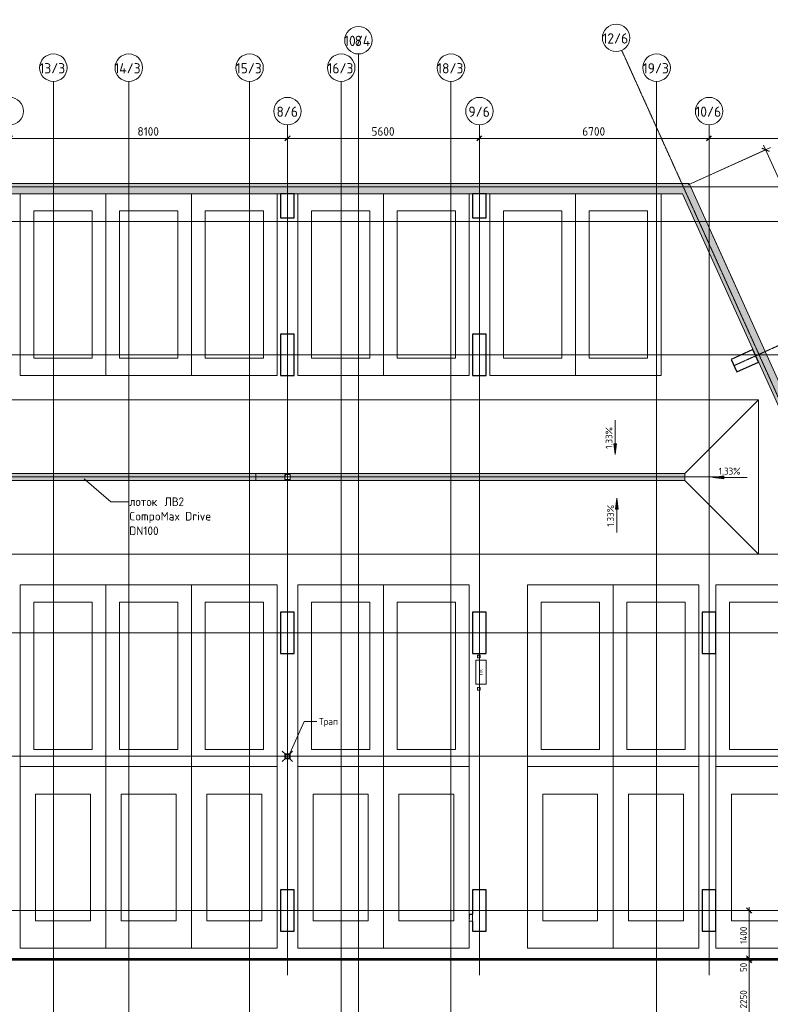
# Model space of a CAD drawing. Header units: millimetres. Extents: x 82112 to 162374, y -10965 to 131389.
# Tile 81 of 82: x 119688 to 141587, y 102665 to 131389. Entities that reach past the tile are written whole.
import ezdxf

# ---------------------------------------------------------------- set-up
doc = ezdxf.new("R2010")
doc.units = ezdxf.units.MM
doc.linetypes.add('3_ Штрих_ 1 х 1 мм', pattern=[2, 1, -1])
doc.linetypes.add('4_ Штрихпунктир_ 10 х 2 мм', pattern=[14, 10, -2, 0, -2])
for name, color, linetype, lineweight in [('A-ANNO-DIMS', 7, 'Continuous', 5), ('A-ANNO-DIMS-100', 7, 'Continuous', 5), ('A-ANNO-NOTE', 7, 'Continuous', 5), ('A-DETL', 7, 'Continuous', 25), ('A-DETL-GENF', 7, 'Continuous', 13), ('A-FLOR', 7, 'Continuous', 13), ('A-GENM', 7, 'Continuous', 13), ('A-WALL', 7, 'Continuous', 13), ('A-WALL-PATT', 7, 'Continuous', 13), ('C-PRKG', 7, 'Continuous', 13), ('G-ANNO-DIMS', 7, 'Continuous', 5), ('G-ANNO-TEXT', 7, 'Continuous', 5), ('M-EQPM', 7, 'Continuous', 13), ('P-SANR-FIXT', 7, 'Continuous', 13), ('S-COLS', 7, 'Continuous', 25), ('S-GRID', 7, 'Continuous', 5), ('S-GRID-IDEN', 7, 'Continuous', 5)]:
    doc.layers.add(name, color=color, linetype=linetype, lineweight=lineweight)
doc.styles.add('GOST Common', font='GOST_Common.ttf', dxfattribs={"height": 100})
doc.styles.add('GOST Common_1', font='GOST_Common.ttf', dxfattribs={"height": 300})
doc.styles.add('GOST Common_2', font='GOST_Common.ttf', dxfattribs={"height": 200})
doc.styles.add('GOST Common_3', font='GOST_Common.ttf', dxfattribs={"height": 250})
doc.dimstyles.new('2_5_мм', dxfattribs={"dimscale": 304.8, "dimtxt": 251.428749, "dimasz": 0.492126, "dimexe": 0.492126, "dimexo": 0.492126, "dimgap": 0, "dimtad": 1, "dimdec": 5, "dimrnd": 1e-05, "dimdsep": 46, "dimtxsty": 'GOST Common_3', "dimblk1": 'OBLIQUE', "dimblk2": 'OBLIQUE', "dimsah": 1, "dimcen": 0.09, "dimdle": 0.492126, "dimadec": 5, "dimazin": 2, "dimtfac": 1, "dimtdec": 4, "dimtix": 1, "dimtmove": 0, "dimatfit": 3, "dimfxl": 1, "dimtvp": 1, "dimtolj": 1, "dimtzin": 0, "dimarcsym": 2})
doc.dimstyles.new('2_мм', dxfattribs={"dimscale": 304.8, "dimtxt": 201.142999, "dimasz": 0.492126, "dimexe": 0.328084, "dimexo": 0.492126, "dimgap": 0, "dimtad": 1, "dimdec": 0, "dimdsep": 46, "dimtxsty": 'GOST Common_2', "dimblk1": 'OBLIQUE', "dimblk2": 'OBLIQUE', "dimsah": 1, "dimcen": 0.09, "dimdle": 0.328084, "dimadec": 5, "dimazin": 2, "dimtfac": 1, "dimtdec": 4, "dimtix": 1, "dimtmove": 1, "dimatfit": 3, "dimfxl": 1, "dimtvp": 1, "dimtolj": 1, "dimtzin": 0, "dimarcsym": 2})
doc.dimstyles.new('2_мм_1', dxfattribs={"dimscale": 304.8, "dimtxt": 201.142999, "dimasz": 0.492126, "dimexe": 0.328084, "dimexo": 0.492126, "dimgap": 0, "dimtad": 1, "dimdec": 0, "dimdsep": 46, "dimtxsty": 'GOST Common_2', "dimblk1": 'OBLIQUE', "dimblk2": 'OBLIQUE', "dimsah": 1, "dimcen": 0.09, "dimdle": 0.328084, "dimadec": 5, "dimazin": 2, "dimtfac": 1, "dimtdec": 4, "dimtix": 1, "dimtmove": 0, "dimatfit": 3, "dimfxl": 1, "dimtvp": 1, "dimtolj": 1, "dimtzin": 0, "dimarcsym": 2})
pattern_1 = [(45, (0, 0), (-114.04925, 114.04925), []), (45, (114.05, 0), (-114.04925, 114.04925), [201.612, -40.322, 3.353, -36.97])]

# ---------------------------------------------------------------- blocks, each defined once
blk = doc.blocks.new('АР_Машиноместо - 5300x2500_С-3113488--01_Подвал_МП_часть В')
at = {"layer": 'C-PRKG'}
for p, q in [((0, 0), (0, 5300)), ((2500, 0), (2500, 5300)), ((400, 4800), (2100, 4800)), ((400, 500), (400, 4800)), ((2100, 500), (2100, 4800)), ((400, 500), (2100, 500)), ((2500, 0), (0, 0))]:
    blk.add_line(p, q, dxfattribs=at)
blk = doc.blocks.new('АР_Машиноместо - 5300x2500_С-2205627--01_Подвал_МП_часть В')
at = {"layer": 'C-PRKG'}
for p, q in [((2500, 0), (0, 0)), ((0, 0), (0, -5300)), ((2500, 0), (2500, -5300)), ((400, -500), (400, -4800)), ((400, -500), (2100, -500)), ((2100, -500), (2100, -4800)), ((400, -4800), (2100, -4800))]:
    blk.add_line(p, q, dxfattribs=at)
blk = doc.blocks.new('АР_Машиноместо - 5300x2500_С-V1--01_Подвал_МП_часть В')
at = {"layer": 'C-PRKG'}
for p, q in [((2500, 5300), (0, 5300)), ((0, 0), (0, 5300)), ((2500, 0), (2500, 5300)), ((400, 4800), (2100, 4800)), ((400, 500), (400, 4800)), ((2100, 500), (2100, 4800)), ((400, 500), (2100, 500)), ((2500, 0), (0, 0))]:
    blk.add_line(p, q, dxfattribs=at)
blk = doc.blocks.new('АР_Машиноместо - 4900x2400_М__5300х2500_-2211001--01_Подвал_МП_часть В')
at = {"layer": 'C-PRKG'}
for p, q in [((2500, 0), (0, 0)), ((0, 0), (0, -795)), ((2500, 0), (2500, -5300)), ((450, -800), (450, -4500)), ((450, -800), (2050, -800)), ((2050, -800), (2050, -4500)), ((0, -995), (0, -5300)), ((450, -4500), (2050, -4500)), ((2500, -5300), (0, -5300))]:
    blk.add_line(p, q, dxfattribs=at)
blk = doc.blocks.new('АР_Машиноместо - 5300x2500_С-V2--01_Подвал_МП_часть В')
at = {"layer": 'C-PRKG'}
for p, q in [((2500, 0), (0, 0)), ((0, 0), (0, -5300)), ((2500, 0), (2500, -5300)), ((400, -500), (400, -4800)), ((400, -500), (2100, -500)), ((2100, -500), (2100, -4800)), ((400, -4800), (2100, -4800)), ((2500, -5300), (0, -5300))]:
    blk.add_line(p, q, dxfattribs=at)
blk = doc.blocks.new('АР_Машиноместо - 4900x2400_М__5300х2500_-3113489--01_Подвал_МП_часть В')
at = {"layer": 'C-PRKG'}
for p, q in [((2500, 5300), (0, 5300)), ((0, 0), (0, 5300)), ((2500, 0), (2500, 5300)), ((450, 4500), (2050, 4500)), ((450, 800), (450, 4500)), ((2050, 800), (2050, 4500)), ((450, 800), (2050, 800)), ((2500, 0), (0, 0))]:
    blk.add_line(p, q, dxfattribs=at)
blk = doc.blocks.new('АР_Машиноместо - 4900x2400_М__5300х2500_-V3--01_Подвал_МП_часть В')
at = {"layer": 'C-PRKG'}
for p, q in [((2500, 0), (0, 0)), ((0, 0), (0, -5300)), ((2500, 0), (2500, -5300)), ((450, -800), (450, -4500)), ((450, -800), (2050, -800)), ((2050, -800), (2050, -4500)), ((450, -4500), (2050, -4500)), ((2500, -5300), (0, -5300))]:
    blk.add_line(p, q, dxfattribs=at)
blk = doc.blocks.new('АР_Машиноместо - 5300x2500_С-V7--01_Подвал_МП_часть В')
at = {"layer": 'C-PRKG'}
for p, q in [((2500, 5300), (0, 5300)), ((0, 0), (0, 5300)), ((2500, 2000), (2500, 5300)), ((400, 4800), (2100, 4800)), ((400, 500), (400, 4800)), ((2100, 500), (2100, 4800)), ((2500, 0), (2500, 800)), ((400, 500), (2100, 500)), ((2500, 0), (0, 0))]:
    blk.add_line(p, q, dxfattribs=at)
blk = doc.blocks.new('АР_Машиноместо - 4900x2400_М__5300х2500_-V8--01_Подвал_МП_часть В')
at = {"layer": 'C-PRKG'}
for p, q in [((2500, 5300), (0, 5300)), ((0, 1700), (0, 5300)), ((2500, 0), (2500, 5300)), ((450, 4500), (2050, 4500)), ((450, 800), (450, 4500)), ((2050, 800), (2050, 4500)), ((450, 800), (2050, 800)), ((0, 0), (0, 500)), ((2500, 0), (0, 0))]:
    blk.add_line(p, q, dxfattribs=at)
blk = doc.blocks.new('АР_Канал вертикальный прямоугольный - ПК-3224475--01_Подвал_МП_часть В')
at = {"layer": 'A-DETL-GENF', "linetype": '3_ Штрих_ 1 х 1 мм'}
for p, q in [((350, 150), (-350, 150)), ((-350, 150), (-350, -150)), ((350, -150), (350, 150)), ((-350, -150), (350, -150))]:
    blk.add_line(p, q, dxfattribs=at)
at = {"layer": 'M-EQPM'}
for p, q in [((-350, -150), (-350, 150)), ((-350, 150), (350, 150)), ((350, 150), (350, -150)), ((350, -150), (-350, -150))]:
    blk.add_line(p, q, dxfattribs=at)
blk = doc.blocks.new('АР_Канал вертикальный прямоугольный - ВК-5403405--01_Подвал_МП_часть В')
at = {"layer": 'A-DETL-GENF'}
blk.add_hatch(color=256, dxfattribs=at).paths.add_polyline_path([(-75, -75), (-60, 60), (75, 75), (-75, 75)])
at = {"layer": 'A-DETL-GENF', "linetype": '3_ Штрих_ 1 х 1 мм'}
for p, q in [((75, 75), (-75, 75)), ((-75, 75), (-75, -75)), ((75, 75), (-75, 75)), ((-75, 75), (-75, -75)), ((-75, -75), (-60, 60)), ((-75, -75), (-60, 60)), ((-60, 60), (75, 75)), ((-60, 60), (75, 75)), ((75, -75), (75, 75)), ((-75, -75), (75, -75))]:
    blk.add_line(p, q, dxfattribs=at)
at = {"layer": 'M-EQPM'}
for p, q in [((-75, -75), (-75, 75)), ((-75, 75), (75, 75)), ((75, 75), (75, -75)), ((75, -75), (-75, -75))]:
    blk.add_line(p, q, dxfattribs=at)
blk = doc.blocks.new('АР_Канал вертикальный прямоугольный - АПТ-5386077--01_Подвал_МП_часть В')
at = {"layer": 'A-DETL-GENF'}
blk.add_hatch(color=256, dxfattribs=at).paths.add_polyline_path([(-40, -40), (-32, 32), (40, 40), (-40, 40)])
at = {"layer": 'A-DETL-GENF', "linetype": '3_ Штрих_ 1 х 1 мм'}
for p, q in [((40, 40), (-40, 40)), ((-40, 40), (-40, -40)), ((40, 40), (-40, 40)), ((-40, 40), (-40, -40)), ((-40, -40), (-32, 32)), ((-40, -40), (-32, 32)), ((-32, 32), (40, 40)), ((-32, 32), (40, 40)), ((40, -40), (40, 40)), ((-40, -40), (40, -40))]:
    blk.add_line(p, q, dxfattribs=at)
at = {"layer": 'M-EQPM'}
for p, q in [((-40, -40), (-40, 40)), ((-40, 40), (40, 40)), ((40, 40), (40, -40)), ((40, -40), (-40, -40))]:
    blk.add_line(p, q, dxfattribs=at)
blk = doc.blocks.new('АР_Канал вертикальный прямоугольный - ОВ-5437580--01_Подвал_МП_часть В')
at = {"layer": 'A-DETL-GENF'}
blk.add_hatch(color=256, dxfattribs=at).paths.add_polyline_path([(-50, -100), (-35, 85), (50, 100), (-50, 100)])
at = {"layer": 'A-DETL-GENF', "linetype": '3_ Штрих_ 1 х 1 мм'}
for p, q in [((50, 100), (-50, 100)), ((-50, 100), (-50, -100)), ((50, 100), (-50, 100)), ((-50, 100), (-50, -100)), ((-50, -100), (-35, 85)), ((-50, -100), (-35, 85)), ((-35, 85), (50, 100)), ((-35, 85), (50, 100)), ((50, -100), (50, 100)), ((-50, -100), (50, -100))]:
    blk.add_line(p, q, dxfattribs=at)
at = {"layer": 'M-EQPM'}
for p, q in [((-50, -100), (-50, 100)), ((-50, 100), (50, 100)), ((50, 100), (50, -100)), ((50, -100), (-50, -100))]:
    blk.add_line(p, q, dxfattribs=at)
blk = doc.blocks.new('АР-Заполнение деф_ шва - Д_ш_-4327394--01_Подвал_МП_часть В')
at = {"layer": 'A-GENM'}
for p, q in [((16700, 25), (76270, 25)), ((16700, -25), (76270, -25))]:
    blk.add_line(p, q, dxfattribs=at)
blk = doc.blocks.new('АР_Трап - 100-100-V23--01_Подвал_МП_часть В')
at = {"layer": 'P-SANR-FIXT'}
for p, q in [((-50, 50), (-150, 150)), ((-100, 0), (100, 0)), ((-50, -50), (-50, 50)), ((50, 50), (-50, 50)), ((0, -100), (0, 100)), ((50, 50), (150, 150)), ((50, -50), (50, 50)), ((-50, -50), (-150, -150)), ((-50, -50), (50, -50)), ((50, -50), (150, -150))]:
    blk.add_line(p, q, dxfattribs=at)
blk = doc.blocks.new('АР_Лоток - 200х100h_ЛВ1-7518963--01_Подвал_МП_часть В')
at = {"layer": 'M-EQPM', "true_color": 0xdddddd}
blk.add_hatch(color=254, dxfattribs=at).paths.add_polyline_path([(7165, -100), (15200, -100), (15200, 100), (0, 100), (0, -100)])
at = {"layer": 'M-EQPM'}
for p, q in [((0, 100), (0, 75)), ((15200, -100), (15200, 100)), ((0, -75), (0, -100))]:
    blk.add_line(p, q, dxfattribs=at)
blk = doc.blocks.new('АР_Лоток - 200х100h_L_1000_с вертик_отводом_ЛВ3-V33--01_Подвал_МП_часть В')
at = {"layer": 'M-EQPM', "true_color": 0xdddddd}
blk.add_hatch(color=254, dxfattribs=at).paths.add_polyline_path([(850, -100), (1000, -100), (1000, -75), (850, -75), (850, 75), (1000, 75), (1000, 100), (0, 100), (0, -100), (22, -100)])
at = {"layer": 'M-EQPM'}
for p, q in [((0, 100), (0, -100)), ((1000, 75), (1000, 100)), ((1000, -100), (1000, -75))]:
    blk.add_line(p, q, dxfattribs=at)
blk = doc.blocks.new('АР_Лоток - 200х100h_ЛВ1-7512343--01_Подвал_МП_часть В')
at = {"layer": 'M-EQPM', "true_color": 0xdddddd}
blk.add_hatch(color=254, dxfattribs=at).paths.add_polyline_path([(11520, -100), (11520, 100), (0, 100), (0, -100), (7251, -100)])
at = {"layer": 'M-EQPM'}
for p, q in [((0, 100), (0, 75)), ((0, -75), (0, -100))]:
    blk.add_line(p, q, dxfattribs=at)
blk = doc.blocks.new('Ось сетки - 8_0 мм-31302--01_Подвал_МП_часть В')
at = {"layer": 'S-GRID-IDEN'}
blk.add_circle((0, 0), 4, dxfattribs=at)
blk = doc.blocks.new('DIMBLOCK14--01_Подвал_МП_часть В')
at = {"layer": 'A-ANNO-DIMS-100', "lineweight": 25, "transparency": 16777216}
for p, q in [((98053, 103950), (97978, 104025)), ((98053, 103950), (98128, 103875)), ((98053, 101700), (97978, 101775)), ((98053, 101700), (98128, 101625))]:
    blk.add_line(p, q, dxfattribs=at)
at = {"layer": 'A-ANNO-DIMS-100', "transparency": 16777216}
for p, q in [((98009, 103950), (98153, 103950)), ((98053, 103950), (98009, 103950)), ((98053, 103950), (98053, 101700)), ((127425, 101700), (97953, 101700)), ((98053, 101700), (127425, 101700))]:
    blk.add_line(p, q, dxfattribs=at)
at = {"layer": 'A-ANNO-DIMS-100', "color": 0, "transparency": 16777216, "insert": (97792, 102545), "char_height": 200, "width": 670.93, "attachment_point": 1, "rotation": 90, "line_spacing_factor": 1.022761, "style": 'GOST Common_2'}
blk.add_mtext('2250', dxfattribs=at)
blk = doc.blocks.new('_Oblique')
at = {"color": 0, "linetype": 'ByBlock', "lineweight": -2}
blk.add_line((-0.5, -0.5), (0.5, 0.5), dxfattribs=at)
blk = doc.blocks.new('DIMBLOCK145--01_Подвал_МП_часть В')
at = {"layer": 'A-ANNO-DIMS-100', "lineweight": 25, "transparency": 16777216}
for p, q in [((140966, 103950), (140891, 104025)), ((140966, 103950), (141041, 103875)), ((140966, 101700), (140891, 101775)), ((140966, 101700), (141041, 101625))]:
    blk.add_line(p, q, dxfattribs=at)
at = {"layer": 'A-ANNO-DIMS-100', "transparency": 16777216}
for p, q in [((141010, 103950), (140866, 103950)), ((140966, 101700), (140966, 103950)), ((140966, 103950), (141010, 103950)), ((141010, 101700), (140866, 101700)), ((140966, 101700), (141010, 101700))]:
    blk.add_line(p, q, dxfattribs=at)
at = {"layer": 'A-ANNO-DIMS-100', "color": 0, "transparency": 16777216, "insert": (140705, 102545), "char_height": 200, "width": 670.93, "attachment_point": 1, "rotation": 90, "line_spacing_factor": 1.022761, "style": 'GOST Common_2'}
blk.add_mtext('2250', dxfattribs=at)
blk = doc.blocks.new('DIMBLOCK146--01_Подвал_МП_часть В')
at = {"layer": 'A-ANNO-DIMS-100', "transparency": 16777216}
for p, q in [((141010, 104000), (140866, 104000)), ((140966, 103950), (140966, 104000)), ((140966, 104000), (141010, 104000)), ((140966, 103985), (140966, 103975)), ((140966, 103606), (140966, 103985)), ((141010, 103950), (140866, 103950)), ((140966, 103950), (141010, 103950))]:
    blk.add_line(p, q, dxfattribs=at)
at = {"layer": 'A-ANNO-DIMS-100', "lineweight": 25, "transparency": 16777216}
for p, q in [((140966, 104000), (140891, 104075)), ((140966, 103950), (140891, 104025)), ((140966, 104000), (141041, 103925)), ((140966, 103950), (141041, 103875))]:
    blk.add_line(p, q, dxfattribs=at)
at = {"layer": 'A-ANNO-DIMS-100', "color": 0, "transparency": 16777216, "insert": (140705, 103606), "char_height": 200, "width": 335.47, "attachment_point": 1, "rotation": 90, "line_spacing_factor": 1.022761, "style": 'GOST Common_2'}
blk.add_mtext('50', dxfattribs=at)
blk = doc.blocks.new('DIMBLOCK147--01_Подвал_МП_часть В')
at = {"layer": 'A-ANNO-DIMS-100', "lineweight": 25, "transparency": 16777216}
for p, q in [((140966, 105400), (140891, 105475)), ((140966, 105400), (141041, 105325)), ((140966, 104000), (140891, 104075)), ((140966, 104000), (141041, 103925))]:
    blk.add_line(p, q, dxfattribs=at)
at = {"layer": 'A-ANNO-DIMS-100', "transparency": 16777216}
for p, q in [((140966, 104000), (140966, 105500)), ((141010, 105400), (140866, 105400)), ((140966, 105400), (141010, 105400)), ((141010, 104000), (140866, 104000)), ((140966, 104000), (141010, 104000))]:
    blk.add_line(p, q, dxfattribs=at)
at = {"layer": 'A-ANNO-DIMS-100', "color": 0, "transparency": 16777216, "insert": (140705, 104429), "char_height": 200, "width": 650.48, "attachment_point": 1, "rotation": 90, "line_spacing_factor": 1.022761, "style": 'GOST Common_2'}
blk.add_mtext('1400', dxfattribs=at)
blk = doc.blocks.new('DIMBLOCK202--01_Подвал_МП_часть В')
at = {"layer": 'A-ANNO-DIMS-100', "lineweight": 25, "transparency": 16777216}
for p, q in [((119400, 127927), (119325, 127852)), ((119400, 127927), (119475, 128002)), ((127500, 127927), (127425, 127852)), ((127500, 127927), (127575, 128002))]:
    blk.add_line(p, q, dxfattribs=at)
at = {"layer": 'A-ANNO-DIMS-100', "transparency": 16777216}
for p, q in [((119400, 127883), (119400, 128077)), ((119400, 127927), (127500, 127927)), ((119400, 127927), (119400, 127883)), ((127500, 127883), (127500, 128077)), ((127500, 127927), (127500, 127883))]:
    blk.add_line(p, q, dxfattribs=at)
at = {"layer": 'A-ANNO-DIMS-100', "color": 0, "transparency": 16777216, "insert": (123124, 128254), "char_height": 250, "width": 782.41, "attachment_point": 1, "line_spacing_factor": 1.022761, "style": 'GOST Common_3'}
blk.add_mtext('8100', dxfattribs=at)
blk = doc.blocks.new('DIMBLOCK203--01_Подвал_МП_часть В')
at = {"layer": 'A-ANNO-DIMS-100', "lineweight": 25, "transparency": 16777216}
for p, q in [((127500, 127927), (127425, 127852)), ((127500, 127927), (127575, 128002)), ((133100, 127927), (133025, 127852)), ((133100, 127927), (133175, 128002))]:
    blk.add_line(p, q, dxfattribs=at)
at = {"layer": 'A-ANNO-DIMS-100', "transparency": 16777216}
for p, q in [((127500, 127883), (127500, 128077)), ((127500, 127927), (133100, 127927)), ((127500, 127927), (127500, 127883)), ((133100, 127883), (133100, 128077)), ((133100, 127927), (133100, 127883))]:
    blk.add_line(p, q, dxfattribs=at)
at = {"layer": 'A-ANNO-DIMS-100', "color": 0, "transparency": 16777216, "insert": (129951, 128254), "char_height": 250, "width": 838.66, "attachment_point": 1, "line_spacing_factor": 1.022761, "style": 'GOST Common_3'}
blk.add_mtext('5600', dxfattribs=at)
blk = doc.blocks.new('DIMBLOCK204--01_Подвал_МП_часть В')
at = {"layer": 'A-ANNO-DIMS-100', "lineweight": 25, "transparency": 16777216}
for p, q in [((133100, 127927), (133025, 127852)), ((133100, 127927), (133175, 128002)), ((139800, 127927), (139725, 127852)), ((139800, 127927), (139875, 128002))]:
    blk.add_line(p, q, dxfattribs=at)
at = {"layer": 'A-ANNO-DIMS-100', "transparency": 16777216}
for p, q in [((133100, 127883), (133100, 128077)), ((133100, 127927), (139800, 127927)), ((133100, 127927), (133100, 127883)), ((139800, 127883), (139800, 128077)), ((139800, 127927), (139800, 127883))]:
    blk.add_line(p, q, dxfattribs=at)
at = {"layer": 'A-ANNO-DIMS-100', "color": 0, "transparency": 16777216, "insert": (136101, 128254), "char_height": 250, "width": 838.66, "attachment_point": 1, "line_spacing_factor": 1.022761, "style": 'GOST Common_3'}
blk.add_mtext('6700', dxfattribs=at)
blk = doc.blocks.new('DIMBLOCK205--01_Подвал_МП_часть В')
at = {"layer": 'A-ANNO-DIMS-100', "lineweight": 25, "transparency": 16777216}
for p, q in [((139800, 127927), (139725, 127852)), ((139800, 127927), (139875, 128002)), ((147120, 127927), (147045, 127852)), ((147120, 127927), (147195, 128002))]:
    blk.add_line(p, q, dxfattribs=at)
at = {"layer": 'A-ANNO-DIMS-100', "transparency": 16777216}
for p, q in [((139800, 127883), (139800, 128077)), ((139800, 127927), (147270, 127927)), ((139800, 127927), (139800, 127883)), ((147120, 127883), (147120, 128077)), ((147120, 127927), (147120, 127883))]:
    blk.add_line(p, q, dxfattribs=at)
at = {"layer": 'A-ANNO-DIMS-100', "color": 0, "transparency": 16777216, "insert": (143111, 128254), "char_height": 250, "width": 838.66, "attachment_point": 1, "line_spacing_factor": 1.022761, "style": 'GOST Common_3'}
blk.add_mtext('7320', dxfattribs=at)
blk = doc.blocks.new('DIMBLOCK206--01_Подвал_МП_часть В')
at = {"layer": 'A-ANNO-DIMS-100', "transparency": 16777216}
for p, q in [((139187, 126572), (141590, 127656)), ((141453, 127594), (139187, 126572)), ((141391, 127731), (143657, 122709)), ((143617, 122691), (143794, 122770)), ((143657, 122709), (143617, 122691))]:
    blk.add_line(p, q, dxfattribs=at)
at = {"layer": 'A-ANNO-DIMS-100', "lineweight": 25, "transparency": 16777216}
for p, q in [((141453, 127594), (141354, 127632)), ((141453, 127594), (141552, 127557)), ((143657, 122709), (143558, 122746)), ((143657, 122709), (143757, 122671))]:
    blk.add_line(p, q, dxfattribs=at)
at = {"layer": 'A-ANNO-DIMS-100', "color": 0, "transparency": 16777216, "insert": (142709, 125604), "char_height": 250, "width": 838.66, "attachment_point": 1, "rotation": 294.2863, "line_spacing_factor": 1.022761, "style": 'GOST Common_3'}
blk.add_mtext('5360', dxfattribs=at)

msp = doc.modelspace()

# ---------------------------------------------------------------- hatches: boundary and pattern name
at = {"layer": 'A-WALL-PATT', "lineweight": 5}
h = msp.add_hatch(dxfattribs=at)
h.set_pattern_fill('FP_1', color=256, style=0, pattern_type=2)
h.set_pattern_definition(pattern_1)
h.paths.add_polyline_path([(139358.511549, 126310), (139223.143001, 126610), (86349.50616, 126610), (86349.50616, 126310), (139029.384455, 126310)])
h = msp.add_hatch(dxfattribs=at)
h.set_pattern_fill('FP_1', color=256, style=0, pattern_type=2)
h.set_pattern_definition(pattern_1)
h.paths.add_polyline_path([(147320, 107936.569087), (147320, 108665.971372), (139358.511549, 126310), (139029.384455, 126310), (147041.100588, 108554.658185)])
at = {"layer": 'G-ANNO-DIMS'}
for points in [[(137061.888813, 118701.157968), (137103.688481, 119018.657968), (137020.089145, 119018.657968)], [(139914.285709, 118036.420105), (140231.785709, 117994.620437), (140231.785709, 118078.219773)], [(137107.331075, 117429.315147), (137065.531407, 117111.815147), (137149.130743, 117111.815147)]]:
    msp.add_hatch(color=256, dxfattribs=at).paths.add_polyline_path(points)

# ---------------------------------------------------------------- linework, layer by layer
at = {"layer": 'A-DETL', "linetype": '4_ Штрихпунктир_ 10 х 2 мм', "lineweight": 5}
msp.add_line((88850, 118050), (140150, 118050), dxfattribs=at)
at = {"layer": 'A-FLOR'}
for p, q in [((140668.226391, 123410), (139224.295213, 126610)), ((86349.50616, 120300), (141245, 120300)), ((139095, 118150), (141245, 120300)), ((141245, 120300), (141245, 115800)), ((86349.50616, 118150), (139095, 118150)), ((139095, 118150), (139095, 117950)), ((139095, 117950), (86349.50616, 117950)), ((141245, 115800), (139095, 117950)), ((141245, 115800), (86349.50616, 115800)), ((86349.50616, 115800), (143003.8327, 115800)), ((127425, 109900), (111375, 109900)), ((145920, 109900), (127575, 109900)), ((145920, 104000), (86349.50616, 104000)), ((145870, 103980), (86349.50616, 103980)), ((86349.50616, 103950), (145870, 103950))]:
    msp.add_line(p, q, dxfattribs=at)
at = {"layer": 'A-WALL'}
for p, q in [((139223.143001, 126610), (86349.50616, 126610)), ((147320, 108665.971372), (139223.143001, 126610)), ((95300, 126310), (127300, 126310)), ((127300, 126310), (139029.384455, 126310)), ((139029.384455, 126310), (147020, 108601.420719))]:
    msp.add_line(p, q, dxfattribs=at)
at = {"layer": 'G-ANNO-DIMS'}
for p, q in [((137061.888813, 119701.157968), (137061.888813, 118701.157968)), ((137103.688481, 119018.657968), (137020.089145, 119018.657968)), ((137020.089145, 119018.657968), (137061.888813, 118701.157968)), ((137061.888813, 118701.157968), (137103.688481, 119018.657968)), ((140231.785709, 118078.219773), (139914.285709, 118036.420105)), ((140231.785709, 117994.620437), (140231.785709, 118078.219773)), ((139914.285709, 118036.420105), (140231.785709, 117994.620437)), ((140914.285709, 118036.420105), (139914.285709, 118036.420105)), ((137107.331075, 117429.315147), (137065.531407, 117111.815147)), ((137149.130743, 117111.815147), (137107.331075, 117429.315147)), ((137107.331075, 116429.315147), (137107.331075, 117429.315147)), ((137065.531407, 117111.815147), (137149.130743, 117111.815147))]:
    msp.add_line(p, q, dxfattribs=at)
at = {"layer": 'G-ANNO-TEXT'}
for p, q in [((121569.856937, 117993.055784), (122349.524376, 117326.794519)), ((122349.524376, 117326.794519), (122859.852153, 117326.794519)), ((127532.041043, 109892.345782), (127987.047269, 110915.847494)), ((127987.047269, 110915.847494), (128356.918231, 110915.847494))]:
    msp.add_line(p, q, dxfattribs=at)
at = {"layer": 'S-COLS'}
for p, q in [((127700, 126310), (127300, 126310)), ((127300, 126310), (127300, 125610)), ((127700, 125610), (127700, 126310)), ((133300, 126310), (132900, 126310)), ((132900, 126310), (132900, 125610)), ((133300, 125610), (133300, 126310)), ((127300, 125610), (127700, 125610)), ((132900, 125610), (133300, 125610)), ((127700, 122210), (127300, 122210)), ((127300, 122210), (127300, 121010)), ((127700, 121010), (127700, 122210)), ((133300, 122210), (132900, 122210)), ((132900, 122210), (132900, 121010)), ((133300, 121010), (133300, 122210)), ((141080.368403, 121764.666585), (140442.235041, 121476.72263)), ((141244.88667, 121400.06579), (141080.368403, 121764.666585)), ((140442.235041, 121476.72263), (140606.753309, 121112.121835)), ((140606.753309, 121112.121835), (141244.88667, 121400.06579)), ((127300, 121010), (127700, 121010)), ((132900, 121010), (133300, 121010)), ((127700, 114100), (127300, 114100)), ((127300, 114100), (127300, 112900)), ((127700, 112900), (127700, 114100)), ((133300, 114100), (132900, 114100)), ((132900, 114100), (132900, 112900)), ((133300, 112900), (133300, 114100)), ((140000, 114100), (139600, 114100)), ((139600, 114100), (139600, 112900)), ((140000, 112900), (140000, 114100)), ((127300, 112900), (127700, 112900)), ((132900, 112900), (133300, 112900)), ((139600, 112900), (140000, 112900)), ((127700, 106000), (127300, 106000)), ((127300, 106000), (127300, 104800)), ((127700, 104800), (127700, 106000)), ((133300, 106000), (132900, 106000)), ((132900, 106000), (132900, 105295)), ((133300, 104800), (133300, 106000)), ((140000, 106000), (139600, 106000)), ((139600, 106000), (139600, 104800)), ((140000, 104800), (140000, 106000)), ((132900, 105095), (132900, 104800)), ((127300, 104800), (127700, 104800)), ((132900, 104800), (133300, 104800)), ((139600, 104800), (140000, 104800))]:
    msp.add_line(p, q, dxfattribs=at)
at = {"layer": 'S-GRID', "linetype": '4_ Штрихпунктир_ 10 х 2 мм'}
for p, q in [((147410.077276, 107982.629935), (137251.925746, 130494.842006)), ((129570, 53702.872493), (129570, 130388.42805)), ((129570, 52263.518311), (129570, 130388.42805)), ((120670, 80104.964717), (120670, 129588.42805)), ((122870, 59297.815604), (122870, 129588.42805)), ((126395, 59297.815604), (126395, 129588.42805)), ((129070, 59297.815604), (129070, 129588.42805)), ((132270, 80104.964717), (132270, 129588.42805)), ((138270, 80104.964717), (138270, 129588.42805)), ((127500, 103519.533888), (127500, 128322.054704)), ((133100, 103519.533888), (133100, 128322.054704)), ((139800, 103519.533888), (139800, 128322.054704)), ((150645.862349, 126510), (84395.24188, 126510)), ((149839.654932, 126510), (84395.24188, 126510)), ((153059.054125, 125500), (82911.954059, 125500)), ((140524.303921, 121294.843864), (144037.344608, 122880.027919)), ((149839.654932, 121610), (84395.24188, 121610)), ((149839.654932, 113500), (84395.24188, 113500)), ((149839.654932, 105400), (84395.24188, 105400))]:
    msp.add_line(p, q, dxfattribs=at)

# ---------------------------------------------------------------- block references
at = {"layer": 'A-GENM'}
msp.add_blockref('АР-Заполнение деф_ шва - Д_ш_-4327394--01_Подвал_МП_часть В', (69650, 103975), dxfattribs=at)
at = {"layer": 'C-PRKG', "rotation": 180}
for name, p in [('АР_Машиноместо - 5300x2500_С-2205627--01_Подвал_МП_часть В', (122200, 121010)), ('АР_Машиноместо - 5300x2500_С-2205627--01_Подвал_МП_часть В', (127200, 121010)), ('АР_Машиноместо - 5300x2500_С-2205627--01_Подвал_МП_часть В', (132800, 121010)), ('АР_Машиноместо - 5300x2500_С-2205627--01_Подвал_МП_часть В', (138400, 121010)), ('АР_Машиноместо - 5300x2500_С-V1--01_Подвал_МП_часть В', (122200, 114900)), ('АР_Машиноместо - 5300x2500_С-V1--01_Подвал_МП_часть В', (127200, 114900)), ('АР_Машиноместо - 5300x2500_С-V1--01_Подвал_МП_часть В', (132800, 114900)), ('АР_Машиноместо - 5300x2500_С-V1--01_Подвал_МП_часть В', (137000, 114900)), ('АР_Машиноместо - 5300x2500_С-V7--01_Подвал_МП_часть В', (142500, 114900)), ('АР_Машиноместо - 4900x2400_М__5300х2500_-V3--01_Подвал_МП_часть В', (122200, 104300)), ('АР_Машиноместо - 4900x2400_М__5300х2500_-V3--01_Подвал_МП_часть В', (127200, 104300)), ('АР_Машиноместо - 4900x2400_М__5300х2500_-2211001--01_Подвал_МП_часть В', (132800, 104300)), ('АР_Машиноместо - 4900x2400_М__5300х2500_-V3--01_Подвал_МП_часть В', (139500, 104300))]:
    msp.add_blockref(name, p, dxfattribs=at)
at = {"layer": 'C-PRKG'}
for name, p in [('АР_Машиноместо - 5300x2500_С-3113488--01_Подвал_МП_часть В', (122200, 121010)), ('АР_Машиноместо - 5300x2500_С-3113488--01_Подвал_МП_часть В', (127800, 121010)), ('АР_Машиноместо - 5300x2500_С-3113488--01_Подвал_МП_часть В', (133400, 121010)), ('АР_Машиноместо - 5300x2500_С-V2--01_Подвал_МП_часть В', (122200, 114900)), ('АР_Машиноместо - 5300x2500_С-V2--01_Подвал_МП_часть В', (127800, 114900)), ('АР_Машиноместо - 5300x2500_С-V2--01_Подвал_МП_часть В', (137000, 114900)), ('АР_Машиноместо - 4900x2400_М__5300х2500_-3113489--01_Подвал_МП_часть В', (122200, 104300)), ('АР_Машиноместо - 4900x2400_М__5300х2500_-3113489--01_Подвал_МП_часть В', (127800, 104300)), ('АР_Машиноместо - 4900x2400_М__5300х2500_-3113489--01_Подвал_МП_часть В', (134500, 104300)), ('АР_Машиноместо - 4900x2400_М__5300х2500_-V8--01_Подвал_МП_часть В', (140000, 104300))]:
    msp.add_blockref(name, p, dxfattribs=at)
at = {"layer": 'M-EQPM'}
for name, p in [('АР_Лоток - 200х100h_ЛВ1-7518963--01_Подвал_МП_часть В', (111375, 118050)), ('АР_Лоток - 200х100h_L_1000_с вертик_отводом_ЛВ3-V33--01_Подвал_МП_часть В', (126575, 118050)), ('АР_Канал вертикальный прямоугольный - ВК-5403405--01_Подвал_МП_часть В', (127500, 118050)), ('АР_Лоток - 200х100h_ЛВ1-7512343--01_Подвал_МП_часть В', (127575, 118050)), ('АР_Канал вертикальный прямоугольный - АПТ-5386077--01_Подвал_МП_часть В', (133085, 112810)), ('АР_Канал вертикальный прямоугольный - АПТ-5386077--01_Подвал_МП_часть В', (133085, 111870)), ('АР_Канал вертикальный прямоугольный - ВК-5403405--01_Подвал_МП_часть В', (127500, 109900)), ('АР_Канал вертикальный прямоугольный - ОВ-5437580--01_Подвал_МП_часть В', (132850, 105195))]:
    msp.add_blockref(name, p, dxfattribs=at)
at = {"layer": 'M-EQPM', "rotation": 269.9999999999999}
msp.add_blockref('АР_Канал вертикальный прямоугольный - ПК-3224475--01_Подвал_МП_часть В', (133150, 112350), dxfattribs=at)
at = {"layer": 'P-SANR-FIXT'}
msp.add_blockref('АР_Трап - 100-100-V23--01_Подвал_МП_часть В', (127500, 109900), dxfattribs=at)
at = {"layer": 'S-GRID-IDEN', "xscale": 99.99999999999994, "yscale": 99.99999999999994, "zscale": 99.99999999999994, "rotation": 24.28625268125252}
msp.add_blockref('Ось сетки - 8_0 мм-31302--01_Подвал_МП_часть В', (137087.407479, 130859.442801), dxfattribs=at)
at = {"layer": 'S-GRID-IDEN', "xscale": 99.99999999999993, "yscale": 99.99999999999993, "zscale": 99.99999999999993}
for p in [(129570, 130788.42805), (129570, 130788.42805), (120670, 129988.42805), (122870, 129988.42805), (126395, 129988.42805), (129070, 129988.42805), (132270, 129988.42805), (138270, 129988.42805), (119400, 128722.054704), (127500, 128722.054704), (133100, 128722.054704), (139800, 128722.054704)]:
    msp.add_blockref('Ось сетки - 8_0 мм-31302--01_Подвал_МП_часть В', p, dxfattribs=at)

# ---------------------------------------------------------------- texts
at = {"layer": 'A-ANNO-NOTE', "insert": (133099.422236, 112262.593256), "char_height": 100, "width": 192.405, "attachment_point": 1, "rotation": 90, "style": 'GOST Common'}
msp.add_mtext('ПК', dxfattribs=at)
at = {"layer": 'G-ANNO-DIMS', "char_height": 200, "width": 794.08103471, "attachment_point": 1, "rotation": 90, "line_spacing_factor": 1.022761, "style": 'GOST Common_2'}
for insert in [(136780.523153, 118870.29087), (136825.965414, 116598.448049)]:
    msp.add_mtext('1.33%', dxfattribs=dict(at, insert=insert))
at = {"layer": 'G-ANNO-DIMS', "insert": (140083.418611, 118317.785766), "char_height": 200, "width": 794.08103471, "attachment_point": 1, "line_spacing_factor": 1.022761, "style": 'GOST Common_2'}
msp.add_mtext('1.33%', dxfattribs=at)
at = {"layer": 'G-ANNO-TEXT', "attachment_point": 1}
for s, insert, char_height, width, style in [('лоток', (122884.852153, 117451.794519), 250, 1138.39625, 'GOST Common_3'), ('\\fGOST Common|b0|i0|c204|p34|; ', (123824.122987, 117451.794519), 250, 104.219375, 'GOST Common_3'), ('ЛВ', (123910.11257, 117451.794519), 250, 497.04625, 'GOST Common_3'), ('2 ', (124320.216737, 117451.794519), 250, 320.675, 'GOST Common_3'), ('CompoMax Drive', (122884.852153, 117028.461185), 250, 2894.091875, 'GOST Common_3'), ('DN100', (122884.852153, 116605.127852), 250, 1066.244375, 'GOST Common_3'), ('Трап', (128421.918231, 111015.847494), 200, 753.58625, 'GOST Common_2')]:
    msp.add_mtext(s, dxfattribs=dict(at, insert=insert, char_height=char_height, width=width, style=style))
at = {"layer": 'S-GRID-IDEN', "char_height": 300, "attachment_point": 1, "style": 'GOST Common_1'}
for s, insert, width in [('12/6', (136688.357157, 130991.708026), 962.025), ('10/4', (129152.87793, 130920.515199), 1002.109375), ('\\fGOST Common|b0|i0|c204|p34|;8', (129460.87793, 130920.515199), 256.54), ('13/3', (120262.87793, 130120.515199), 978.05875), ('14/3', (122449.87793, 130120.515199), 1010.12625), ('15/3', (125991.37793, 130120.515199), 970.041875), ('16/3', (128666.37793, 130120.515199), 970.041875), ('18/3', (131866.37793, 130120.515199), 970.041875), ('19/3', (137866.37793, 130120.515199), 970.041875), ('8/6', (127178.87793, 128854.141853), 769.62), ('9/6', (132778.87793, 128854.141853), 769.62), ('10/6', (139399.87793, 128854.141853), 962.025)]:
    msp.add_mtext(s, dxfattribs=dict(at, insert=insert, width=width))

# ---------------------------------------------------------------- dimensions: what is measured, and where the dimension line sits
at = {"layer": 'A-ANNO-DIMS'}
for base, p1, p2, override, picture, middle in [((127500.0000000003, 127927.424970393), (119400.0000000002, 128033.490987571), (127500.0000000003, 128033.490987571), {"dimpost": '<>', "dimfxl": 8100}, 'DIMBLOCK202--01_Подвал_МП_часть В', (123450.0000000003, 128052.424970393)), ((133100.0000000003, 127927.424970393), (127500.0000000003, 128033.490987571), (133100.0000000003, 128033.490987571), {"dimpost": '<>', "dimfxl": 5600}, 'DIMBLOCK203--01_Подвал_МП_часть В', (130300.0000000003, 128052.424970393)), ((139800.0000000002, 127927.424970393), (133100.0000000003, 128033.490987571), (139800.0000000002, 128033.490987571), {"dimpost": '<>', "dimfxl": 6700}, 'DIMBLOCK204--01_Подвал_МП_часть В', (136450.0000000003, 128052.424970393)), ((147120.0000000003, 127927.424970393), (139800.0000000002, 128033.490987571), (147120.0000000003, 128033.490987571), {"dimpost": '<>', "dimfxl": 7320}, 'DIMBLOCK205--01_Подвал_МП_часть В', (143460.0000000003, 128052.424970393))]:
    dim = msp.add_linear_dim(base=base, p1=p1, p2=p2, dimstyle='2_5_мм', override=override, dxfattribs=at)
    dim.commit()
    dim.dimension.update_dxf_attribs({"geometry": picture, "text_midpoint": middle})
for base, p1, p2, angle, dimstyle, override, picture, middle in [((143657.3957999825, 122708.5841910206), (139050.0000000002, 126510.0000000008), (143754.0751854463, 122752.2086844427), 294.2862526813, '2_5_мм', {"dimpost": '<>', "dimfxl": 6020.740729}, 'DIMBLOCK206--01_Подвал_МП_часть В', (142669.0611573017, 125202.8214760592)), ((140965.992001, 105400), (140859.925984, 104000), (140859.925984, 105400), 90, '2_мм_1', {"dimpost": '<>', "dimfxl": 1400}, 'DIMBLOCK147--01_Подвал_МП_часть В', (140865.992001, 104700)), ((98053.039538, 101700), (98159.105555, 103950), (127575, 101700), 90, '2_мм_1', {"dimpost": '<>', "dimfxl": 29501.819368}, 'DIMBLOCK14--01_Подвал_МП_часть В', (97953.039538, 102825)), ((140965.992001, 103950), (140859.925984, 101700), (140859.925984, 103950), 90, '2_мм_1', {"dimpost": '<>', "dimfxl": 2250}, 'DIMBLOCK145--01_Подвал_МП_часть В', (140865.992001, 102825))]:
    dim = msp.add_linear_dim(base=base, p1=p1, p2=p2, angle=angle, dimstyle=dimstyle, override=override, dxfattribs=at)
    dim.commit()
    dim.dimension.update_dxf_attribs({"geometry": picture, "text_midpoint": middle})
dim = msp.add_linear_dim(base=(140965.992001, 104000), p1=(140859.925984, 103950), p2=(140859.925984, 104000), angle=90, dimstyle='2_мм', override={"dimpost": '<>', "dimfxl": 50}, dxfattribs=at)
dim.commit()
dim.dimension.update_dxf_attribs({"geometry": 'DIMBLOCK146--01_Подвал_МП_часть В', "text_midpoint": (140837.959674, 103773.425339), "dimtype": 160, "text_rotation": 90})

doc.saveas('drawing.dxf')
